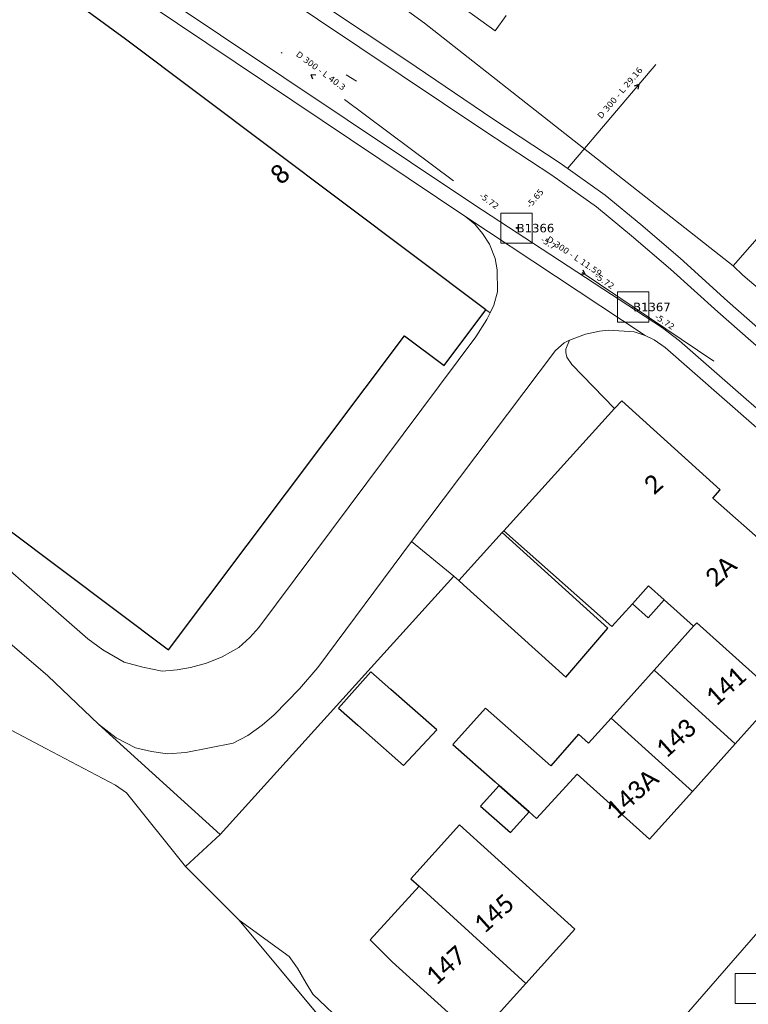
# Model space of a CAD drawing. Header units: metres. Extents: x 113074 to 114313, y 482627 to 483855.
# Tile 34 of 78: x 113479 to 113539, y 483496 to 483577. Entities that reach past the tile are written whole.
import ezdxf
from ezdxf.enums import TextEntityAlignment as Align

# ---------------------------------------------------------------- set-up
doc = ezdxf.new("R2010")
doc.units = ezdxf.units.M
doc.header["$MEASUREMENT"] = 0
doc.linetypes.add('DGN Style 2', pattern=[50.429501, 30.257701, -20.1718])
doc.linetypes.add('DGN Style 6', pattern=[30.473618, 0.016022, -6.408752, 11.215317, -6.408752, 0.016022, -6.408752])
for name, color, linetype, lineweight in [('BGT-Lijnen - BTD Groenvoorziening  bosplantsoen (v)', 94, 'Continuous', 13), ('BGT-Lijnen - BTD Groenvoorziening  gras- en kruidachtigen (v)', 94, 'Continuous', 13), ('BGT-Lijnen - Huisnummer overig (t)', 252, 'Continuous', 13), ('BGT-Lijnen - ORL Straatnaam (t)', 7, 'Continuous', 13), ('BGT-Lijnen - OTD Onverhard (v)', 7, 'Continuous', 13), ('BGT-Lijnen - OTD Open verharding (v)', 7, 'Continuous', 13), ('BGT-Lijnen - PND grondvlak pand (v_mv)', 1, 'Continuous', 13), ('BGT-Lijnen - WGD Inrit (v)', 7, 'Continuous', 13), ('BGT-Lijnen - WGD Parkeervlak (v)', 7, 'Continuous', 13), ('BGT-Lijnen - WGD Rijbaan - Lokale weg (v)', 7, 'Continuous', 13), ('BGT-Lijnen - WGD Voetgangersgebied (v)', 7, 'Continuous', 13), ('BGT-Lijnen - WGD Voetpad (v)', 7, 'Continuous', 13), ('BGT-Lijnen - XXX Haagvoet BTD (v)', 211, 'Continuous', 13), ('Riolering - BOBs', 7, 'Continuous', 13), ('Riolering - Gemengd riool', 7, 'Continuous', 13), ('Riolering - KNOOP_NUMMER', 7, 'Continuous', 13), ('Riolering - KNOOP_RIOOLPUT', 7, 'Continuous', 13), ('Riolering - Leidingtekst', 7, 'Continuous', 13), ('Riolering - Level 63', 7, 'Continuous', 13), ('Riolering - Stroomrichting', 7, 'Continuous', 13)]:
    doc.layers.add(name, color=color, linetype=linetype, lineweight=lineweight)
doc.styles.add('Style-Calibri', font='calibri.ttf')
doc.styles.add('Style-Verdana', font='verdana.ttf')

# ---------------------------------------------------------------- blocks, each defined once
blk = doc.blocks.new('rioput')
at = {"layer": 'Riolering - Level 63', "linetype": 'Continuous', "lineweight": 13}
blk.add_3dface([(-1.293, 1.244), (1.292, 1.244), (1.292, -1.244), (-1.293, -1.244)], dxfattribs=at)

msp = doc.modelspace()

# ---------------------------------------------------------------- linework, layer by layer
at = {"layer": 'BGT-Lijnen - BTD Groenvoorziening  bosplantsoen (v)', "linetype": 'DGN Style 2', "lineweight": 13, "flags": 128}
for points in [[(113514.713, 483531.295), (113511.228, 483534.163), (113503.514, 483523.775)], [(113495.466, 483509.996), (113507.903, 483523.759), (113514.713, 483531.295)], [(113503.514, 483523.775), (113501.984, 483522.016), (113499.902, 483519.874)], [(113499.902, 483519.874), (113498.913, 483519.006), (113497.737, 483518.159)], [(113486.886, 483517.977), (113485.42, 483519.089), (113495.466, 483509.996)], [(113497.737, 483518.159), (113496.52, 483517.526), (113492.625, 483516.757)], [(113489.783, 483516.829), (113488.486, 483517.148), (113486.886, 483517.977)], [(113492.625, 483516.757), (113491.118, 483516.65), (113489.783, 483516.829)], [(113501.844, 483498.974), (113501.158, 483499.934), (113497.028, 483502.939)], [(113497.028, 483502.939), (113510.667, 483486.551), (113514.048, 483490.772)], [(113503.11, 483496.833), (113502.54, 483497.729), (113501.844, 483498.974)], [(113506.882, 483493.238), (113503.11, 483496.833)]]:
    msp.add_lwpolyline(points, dxfattribs=at)
at = {"layer": 'BGT-Lijnen - BTD Groenvoorziening  gras- en kruidachtigen (v)', "linetype": 'DGN Style 2', "lineweight": 13, "flags": 128}
for points in [[(113485.42, 483519.089), (113481.242, 483523.074), (113434.363, 483563.33)], [(113492.603, 483507.351), (113495.466, 483509.996), (113485.42, 483519.089)], [(113477.809, 483518.807), (113481.082, 483517.088), (113486.834, 483514.067)], [(113486.834, 483514.067), (113487.728, 483513.418), (113492.603, 483507.351)]]:
    msp.add_lwpolyline(points, dxfattribs=at)
at = {"layer": 'BGT-Lijnen - ORL Straatnaam (t)', "linetype": 'Continuous', "lineweight": 13, "flags": 128}
msp.add_lwpolyline([(113505.85, 483572.651), (113506.693, 483572.114)], dxfattribs=at)
at = {"layer": 'BGT-Lijnen - OTD Onverhard (v)', "linetype": 'Continuous', "lineweight": 13, "flags": 128}
for points in [[(113481.082, 483517.088), (113477.809, 483518.807), (113428.386, 483562.159)], [(113487.728, 483513.418), (113486.834, 483514.067), (113481.082, 483517.088)], [(113495.164, 483504.797), (113492.603, 483507.351), (113487.728, 483513.418)], [(113510.667, 483486.551), (113497.028, 483502.939), (113495.164, 483504.797)]]:
    msp.add_lwpolyline(points, dxfattribs=at)
at = {"layer": 'BGT-Lijnen - OTD Open verharding (v)', "linetype": 'Continuous', "lineweight": 13, "flags": 128}
for points in [[(113491.198, 483525.215), (113464.741, 483545.091), (113451.017, 483555.6)], [(113451.017, 483555.6), (113461.164, 483546.582), (113484.558, 483526.128)], [(113517.707, 483553.008), (113517.363, 483553.257), (113513.924, 483548.679)], [(113516.536, 483551.034), (113517.436, 483552.453), (113517.707, 483553.008)], [(113513.924, 483548.679), (113510.665, 483551.127), (113491.198, 483525.215)], [(113497.897, 483526.236), (113498.656, 483527.076), (113516.536, 483551.034)], [(113484.558, 483526.128), (113485.792, 483525.219), (113487.541, 483524.197)], [(113495.617, 483524.654), (113496.982, 483525.418), (113497.897, 483526.236)], [(113493.024, 483523.766), (113494.333, 483524.11), (113495.617, 483524.654)], [(113487.541, 483524.197), (113489.074, 483523.781), (113490.679, 483523.477)], [(113490.679, 483523.477), (113491.923, 483523.587), (113493.024, 483523.766)]]:
    msp.add_lwpolyline(points, dxfattribs=at)
at = {"layer": 'BGT-Lijnen - PND grondvlak pand (v_mv)', "linetype": 'Continuous', "lineweight": 25, "flags": 128}
for points in [[(113487.648, 483575.581), (113473.573, 483585.871), (113463.131, 483571.857)], [(113517.363, 483553.257), (113487.648, 483575.581)], [(113510.665, 483551.127), (113513.924, 483548.679), (113517.363, 483553.257)], [(113464.741, 483545.091), (113491.198, 483525.215), (113510.665, 483551.127)], [(113536.677, 483538.416), (113528.56, 483545.764), (113527.979, 483545.123)], [(113527.979, 483545.123), (113518.857, 483535.046), (113527.746, 483527.134)], [(113540.503, 483533.836), (113536.079, 483537.739), (113536.677, 483538.416)], [(113518.707, 483534.895), (113515.142, 483530.942)], [(113523.964, 483522.955), (113527.42, 483527.001), (113518.707, 483534.895)], [(113515.142, 483530.942), (113515.526, 483530.595), (113523.964, 483522.955)], [(113527.746, 483527.134), (113529.458, 483529.025), (113530.785, 483530.491)], [(113532.061, 483529.343), (113530.785, 483530.491), (113529.458, 483529.025)], [(113530.785, 483530.491), (113532.061, 483529.343), (113534.486, 483527.163)], [(113529.458, 483529.025), (113530.735, 483527.874), (113532.061, 483529.343)], [(113534.486, 483527.163), (113531.233, 483523.545), (113537.928, 483517.479)], [(113534.486, 483527.163), (113534.755, 483527.462), (113541.472, 483521.42)], [(113534.755, 483527.462), (113534.486, 483527.163)], [(113537.928, 483517.479), (113541.472, 483521.42), (113534.755, 483527.462)], [(113509.539, 483521.95), (113507.883, 483523.41), (113505.212, 483520.42)], [(113531.233, 483523.545), (113527.686, 483519.6), (113534.397, 483513.551)], [(113534.397, 483513.551), (113537.928, 483517.479), (113531.233, 483523.545)], [(113510.574, 483515.694), (113513.31, 483518.626), (113509.539, 483521.95)], [(113505.212, 483520.42), (113506.8, 483519.021), (113510.574, 483515.694)], [(113517.323, 483520.403), (113514.652, 483517.413), (113518.126, 483514.334)], [(113524.991, 483518.263), (113522.717, 483515.649), (113517.323, 483520.403)], [(113527.686, 483519.6), (113525.816, 483517.519), (113524.991, 483518.263)], [(113534.397, 483513.551), (113527.686, 483519.6)], [(113520.929, 483511.85), (113521.55, 483511.3), (113524.897, 483514.97)], [(113524.897, 483514.97), (113530.856, 483509.613), (113534.397, 483513.551)], [(113518.126, 483514.334), (113518.451, 483514.046), (113520.929, 483511.85)], [(113518.451, 483514.046), (113516.931, 483512.331), (113519.402, 483510.158)], [(113519.402, 483510.158), (113520.929, 483511.85), (113518.451, 483514.046)], [(113517.801, 483508.414), (113515.178, 483510.779), (113511.173, 483506.345)], [(113520.655, 483497.695), (113524.706, 483502.188), (113517.801, 483508.414)], [(113511.173, 483506.345), (113511.852, 483505.732), (113520.655, 483497.695)], [(113511.852, 483505.732), (113507.834, 483501.315), (113509.636, 483499.483)], [(113520.655, 483497.695), (113511.852, 483505.732)], [(113509.636, 483499.483), (113516.603, 483493.201), (113520.655, 483497.695)]]:
    msp.add_lwpolyline(points, dxfattribs=at)
at = {"layer": 'BGT-Lijnen - WGD Inrit (v)', "linetype": 'Continuous', "lineweight": 13, "flags": 128}
for points in [[(113421.703, 483574.441), (113434.363, 483563.33), (113481.242, 483523.074)], [(113530.492, 483551.142), (113515.708, 483560.942), (113516.465, 483560.318)], [(113516.465, 483560.318), (113517.091, 483559.547), (113517.675, 483558.667)], [(113517.675, 483558.667), (113518.137, 483557.487), (113518.292, 483556.554)], [(113518.292, 483556.554), (113518.323, 483554.735), (113518.023, 483553.655)], [(113518.023, 483553.655), (113517.707, 483553.008), (113517.436, 483552.453)], [(113517.436, 483552.453), (113516.536, 483551.034), (113498.656, 483527.076)], [(113525.566, 483551.247), (113526.726, 483551.491), (113527.492, 483551.591)], [(113527.492, 483551.591), (113529.583, 483551.435), (113530.492, 483551.142)], [(113523.812, 483550.54), (113524.268, 483550.753), (113525.566, 483551.247)], [(113511.228, 483534.163), (113523.103, 483549.918), (113523.812, 483550.54)], [(113485.792, 483525.219), (113484.558, 483526.128), (113461.164, 483546.582)], [(113503.514, 483523.775), (113511.228, 483534.163)], [(113498.656, 483527.076), (113497.897, 483526.236), (113496.982, 483525.418)], [(113489.074, 483523.781), (113487.541, 483524.197), (113485.792, 483525.219)], [(113496.982, 483525.418), (113495.617, 483524.654), (113494.333, 483524.11)], [(113494.333, 483524.11), (113493.024, 483523.766), (113491.923, 483523.587)], [(113481.242, 483523.074), (113485.42, 483519.089), (113486.886, 483517.977)], [(113491.923, 483523.587), (113490.679, 483523.477), (113489.074, 483523.781)], [(113499.902, 483519.874), (113501.984, 483522.016), (113503.514, 483523.775)], [(113497.737, 483518.159), (113498.913, 483519.006), (113499.902, 483519.874)], [(113492.625, 483516.757), (113496.52, 483517.526), (113497.737, 483518.159)], [(113486.886, 483517.977), (113488.486, 483517.148), (113489.783, 483516.829)], [(113489.783, 483516.829), (113491.118, 483516.65), (113492.625, 483516.757)]]:
    msp.add_lwpolyline(points, dxfattribs=at)
at = {"layer": 'BGT-Lijnen - WGD Parkeervlak (v)', "linetype": 'Continuous', "lineweight": 13, "flags": 128}
for points in [[(113523.947, 483550.007), (113524.268, 483550.753), (113523.812, 483550.54)], [(113523.812, 483550.54), (113523.103, 483549.918), (113511.228, 483534.163)], [(113524.027, 483549.348), (113523.945, 483549.745), (113523.947, 483550.007)], [(113527.979, 483545.123), (113524.459, 483548.753), (113524.027, 483549.348)], [(113518.857, 483535.046), (113527.979, 483545.123)], [(113515.142, 483530.942), (113518.707, 483534.895), (113518.857, 483535.046)], [(113511.228, 483534.163), (113514.713, 483531.295), (113515.142, 483530.942)]]:
    msp.add_lwpolyline(points, dxfattribs=at)
at = {"layer": 'BGT-Lijnen - WGD Rijbaan - Lokale weg (v)', "linetype": 'Continuous', "lineweight": 13, "flags": 128}
for points in [[(113517.272, 483568.002), (113493.163, 483584.167), (113481.551, 483592.095)], [(113481.551, 483592.095), (113493.163, 483584.167), (113517.272, 483568.002)], [(113510.858, 483573.809), (113493.835, 483585.161)], [(113531.93, 483551.773), (113516.37, 483561.943), (113490.272, 483579.438)], [(113490.272, 483579.438), (113516.37, 483561.943), (113531.93, 483551.773)], [(113489.611, 483578.436), (113515.708, 483560.942), (113530.492, 483551.142)], [(113523.475, 483565.349), (113517.936, 483569.001), (113510.858, 483573.809)], [(113526.476, 483561.76), (113522.798, 483564.358), (113517.272, 483568.002)], [(113517.272, 483568.002), (113522.798, 483564.358), (113526.476, 483561.76)], [(113530.151, 483560.289), (113527.204, 483562.715), (113523.475, 483565.349)], [(113532.584, 483556.621), (113529.379, 483559.37), (113526.476, 483561.76)], [(113526.476, 483561.76), (113529.379, 483559.37), (113532.584, 483556.621)], [(113537.29, 483553.987), (113533.377, 483557.522), (113530.151, 483560.289)], [(113544.663, 483545.917), (113536.492, 483553.091), (113532.584, 483556.621)], [(113532.584, 483556.621), (113536.492, 483553.091), (113544.663, 483545.917)], [(113555.632, 483537.627), (113545.461, 483546.813), (113537.29, 483553.987)], [(113544.94, 483540.532), (113533.314, 483550.709), (113531.93, 483551.773)], [(113531.93, 483551.773), (113533.314, 483550.709), (113544.94, 483540.532)], [(113530.492, 483551.142), (113531.235, 483550.794), (113532.147, 483550.147)], [(113532.147, 483550.147), (113544.145, 483539.634), (113555.685, 483529.299)]]:
    msp.add_lwpolyline(points, dxfattribs=at)
at = {"layer": 'BGT-Lijnen - WGD Voetgangersgebied (v)', "linetype": 'Continuous', "lineweight": 13, "flags": 128}
for points in [[(113500.865, 483585.223), (113512.304, 483576.906), (113537.76, 483556.88)], [(113519.034, 483577.521), (113518.121, 483576.268), (113514.096, 483579.202)], [(113537.76, 483556.88), (113549.341, 483570.119), (113546.395, 483572.544)]]:
    msp.add_lwpolyline(points, dxfattribs=at)
at = {"layer": 'BGT-Lijnen - WGD Voetpad (v)', "linetype": 'Continuous', "lineweight": 13, "flags": 128}
for points in [[(113473.573, 483585.871), (113487.648, 483575.581), (113517.363, 483553.257)], [(113493.835, 483585.161), (113510.858, 483573.809), (113517.936, 483569.001)], [(113512.304, 483576.906), (113500.865, 483585.223)], [(113516.465, 483560.318), (113515.708, 483560.942), (113489.611, 483578.436)], [(113538.539, 483556.118), (113537.76, 483556.88), (113512.304, 483576.906)], [(113517.936, 483569.001), (113523.475, 483565.349), (113527.204, 483562.715)], [(113527.204, 483562.715), (113530.151, 483560.289), (113533.377, 483557.522)], [(113517.675, 483558.667), (113517.091, 483559.547), (113516.465, 483560.318)], [(113518.292, 483556.554), (113518.137, 483557.487), (113517.675, 483558.667)], [(113533.377, 483557.522), (113537.29, 483553.987), (113545.461, 483546.813)], [(113518.023, 483553.655), (113518.323, 483554.735), (113518.292, 483556.554)], [(113560.057, 483537.065), (113545.439, 483550.267), (113538.539, 483556.118)], [(113517.363, 483553.257), (113517.707, 483553.008), (113518.023, 483553.655)], [(113526.726, 483551.491), (113525.566, 483551.247), (113524.268, 483550.753)], [(113529.583, 483551.435), (113527.492, 483551.591), (113526.726, 483551.491)], [(113531.235, 483550.794), (113530.492, 483551.142), (113529.583, 483551.435)], [(113524.268, 483550.753), (113523.947, 483550.007), (113523.945, 483549.745)], [(113544.145, 483539.634), (113532.147, 483550.147), (113531.235, 483550.794)], [(113523.945, 483549.745), (113524.027, 483549.348), (113524.459, 483548.753)], [(113524.459, 483548.753), (113527.979, 483545.123), (113528.56, 483545.764)], [(113528.56, 483545.764), (113536.677, 483538.416), (113536.079, 483537.739)], [(113536.079, 483537.739), (113540.503, 483533.836), (113540.979, 483534.364)], [(113550.512, 483514.241), (113523.165, 483482.844), (113523.004, 483482.659)]]:
    msp.add_lwpolyline(points, dxfattribs=at)
at = {"layer": 'BGT-Lijnen - XXX Haagvoet BTD (v)', "linetype": 'DGN Style 6', "lineweight": 13, "flags": 128}
msp.add_lwpolyline([(113514.096, 483579.202), (113518.121, 483576.268), (113519.034, 483577.521)], dxfattribs=at)
at = {"layer": 'Riolering - Gemengd riool', "color": 94, "linetype": 'DGN Style 6', "lineweight": 13, "flags": 128}
for points in [[(113519.9, 483560), (113487.6, 483584.1)], [(113519.9, 483560), (113538.8, 483582.2)], [(113519.9, 483560), (113529.5, 483553.5)], [(113567, 483528.3), (113529.5, 483553.5)], [(113524.1, 483480.3), (113539.2, 483497.3)]]:
    msp.add_lwpolyline(points, dxfattribs=at)
at = {"layer": 'Riolering - KNOOP_RIOOLPUT', "color": 7, "linetype": 'Continuous', "lineweight": 13}
for p in [(113519.9, 483560), (113529.5, 483553.5)]:
    msp.add_point(p, dxfattribs=at)
at = {"layer": 'Riolering - Stroomrichting', "color": 30, "linetype": 'Continuous', "lineweight": 25, "flags": 128}
for points in [[(113503.346, 483572.601), (113502.949, 483572.648)], [(113503.107, 483572.281), (113502.949, 483572.648)], [(113529.621, 483571.727), (113529.998, 483571.861)], [(113529.926, 483571.468), (113529.998, 483571.861)], [(113525.353, 483556.549), (113525.528, 483556.189)], [(113525.129, 483556.218), (113525.528, 483556.189)]]:
    msp.add_lwpolyline(points, dxfattribs=at)

# ---------------------------------------------------------------- block references
at = {"layer": 'Riolering - Level 63', "linetype": 'Continuous', "lineweight": 13}
for p in [(113519.9, 483560), (113529.5, 483553.5), (113539.2, 483497.3)]:
    msp.add_blockref('rioput', p, dxfattribs=at)

# ---------------------------------------------------------------- texts
at = {"layer": 'BGT-Lijnen - Huisnummer overig (t)', "linetype": 'Continuous', "lineweight": 13, "style": 'Style-Calibri'}
for s, p in [('8', (113500.413, 483564.449)), ('2', (113531.164, 483538.898)), ('2A', (113536.727, 483531.72)), ('141', (113537.13, 483522.219)), ('143', (113533.023, 483517.945)), ('143A', (113529.413, 483513.331)), ('145', (113518.02, 483503.475)), ('147', (113514.052, 483499.196))]:
    msp.add_text(s, height=1.5, rotation=41.85, dxfattribs=at).set_placement(p, align=Align.MIDDLE_CENTER)
at = {"layer": 'Riolering - BOBs', "color": 7, "linetype": 'Continuous', "lineweight": 13, "style": 'Style-Verdana'}
for s, rotation, p in [('-5.65', 49.5929, (113521.593, 483562.298)), ('-5.72', 323.27334, (113517.494, 483562.045)), ('-5.7', 325.90466, (113522.387, 483558.558)), ('-5.72', 325.90466, (113527.003, 483555.432)), ('-5.72', 326.09937, (113531.976, 483552.077))]:
    msp.add_text(s, height=0.5, rotation=rotation, dxfattribs=at).set_placement(p, align=Align.CENTER)
at = {"layer": 'Riolering - KNOOP_NUMMER', "color": 7, "linetype": 'Continuous', "lineweight": 13, "style": 'Style-Verdana'}
for s, p in [('B1366', (113519.9, 483560)), ('B1367', (113529.5, 483553.5))]:
    msp.add_text(s, height=0.7, dxfattribs=at).set_placement(p, align=Align.MIDDLE_LEFT)
at = {"layer": 'Riolering - Leidingtekst', "color": 7, "linetype": 'Continuous', "lineweight": 13, "style": 'Style-Verdana'}
for s, rotation, p in [('D 300 - L 40.3', 323.27228, (113503.611, 483572.777)), ('D 300 - L 29.16', 49.59054, (113528.606, 483570.997)), ('D 300 - L 11.59', 325.89873, (113524.514, 483557.48))]:
    msp.add_text(s, height=0.5, rotation=rotation, dxfattribs=at).set_placement(p, align=Align.CENTER)

doc.saveas('drawing.dxf')
